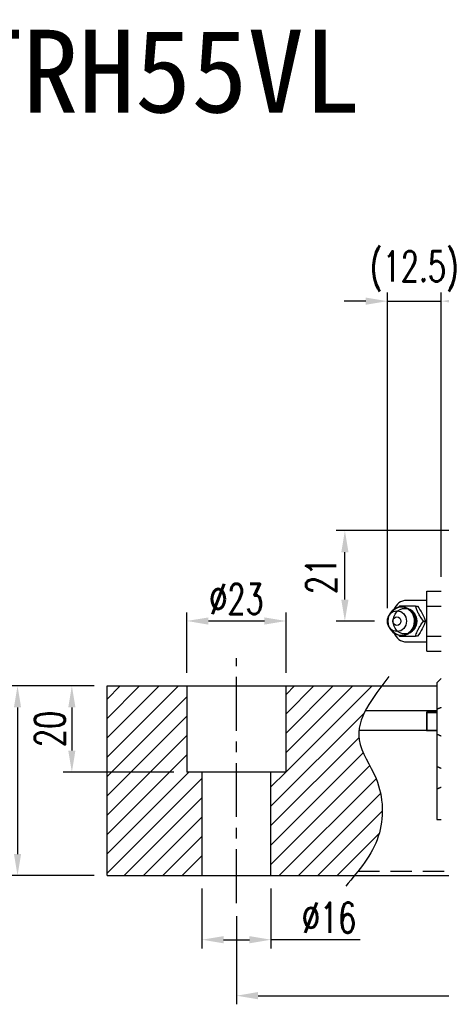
# Model space of a CAD drawing. Header units: millimetres. Extents: x 16 to 609, y 171 to 399.
# Tile 2 of 52: x 219 to 317, y 171 to 399. Entities that reach past the tile are written whole.
import ezdxf
from ezdxf.enums import TextEntityAlignment as Align

# ---------------------------------------------------------------- set-up
doc = ezdxf.new("R2010")
doc.units = ezdxf.units.MM
doc.header["$LTSCALE"] = 10
doc.linetypes.add('CENTER', pattern=[2, 1.25, -0.25, 0.25, -0.25])
doc.linetypes.add('DASHED', pattern=[0.75, 0.5, -0.25])
for name, color, linetype in [('2', 7, 'Continuous'), ('CHA', 7, 'Continuous'), ('CL', 1, 'CENTER'), ('DIM', 4, 'Continuous')]:
    doc.layers.add(name, color=color, linetype=linetype)
doc.styles.add('DIM-7', font='SIMPLEX.shx', dxfattribs={"width": 0.7, "bigfont": 'chineset.shx'})
doc.styles.add('T', font='kaiu.ttf')
doc.dimstyles.new('CNS', dxfattribs={"dimtxt": 3.5, "dimasz": 2.5, "dimexe": 1, "dimexo": 1.5, "dimgap": 0.09, "dimtad": 0, "dimdsep": 46, "dimtxsty": 'DIM-7', "dimcen": 0.09, "dimclrd": 1, "dimclre": 1, "dimclrt": 4, "dimadec": 0, "dimazin": 0, "dimtfac": 1, "dimtix": 1, "dimtmove": 2, "dimatfit": 3, "dimfxl": 1, "dimtvp": 0.971429, "dimtolj": 1, "dimarcsym": 0})

# ---------------------------------------------------------------- blocks, each defined once
blk = doc.blocks.new('*D41')
at = {"layer": 'DEFPOINTS', "color": 0}
for p in [(269.44, 194.51), (389.44, 194.51), (389.44, 173.06)]:
    blk.add_point(p, dxfattribs=at)
at = {"layer": 'DIM', "color": 7, "lineweight": -2}
for p, q in [((269.44, 191.51), (269.44, 171.06)), ((389.44, 191.51), (389.44, 171.06)), ((274.44, 173.06), (384.44, 173.06))]:
    blk.add_line(p, q, dxfattribs=at)
at = {"layer": 'DIM', "color": 7}
for points in [[(274.44, 173.9), (274.44, 172.23), (269.44, 173.06)], [(384.44, 173.9), (384.44, 172.23), (389.44, 173.06)]]:
    blk.add_solid(points, dxfattribs=at)
at = {"layer": 'DIM', "color": 7, "insert": (329.44, 178.16), "char_height": 7, "attachment_point": 5, "style": 'DIM-7'}
blk.add_mtext('\\A1;120', dxfattribs=at)
blk = doc.blocks.new('*D42')
at = {"layer": 'DEFPOINTS', "color": 0}
for p in [(239.44, 244.92), (231.28, 224.92), (257.94, 224.92)]:
    blk.add_point(p, dxfattribs=at)
at = {"layer": 'DIM', "color": 7, "lineweight": -2}
for p, q in [((236.44, 244.92), (229.28, 244.92)), ((231.28, 239.92), (231.28, 229.92)), ((254.94, 224.92), (229.28, 224.92))]:
    blk.add_line(p, q, dxfattribs=at)
at = {"layer": 'DIM', "color": 7}
for points in [[(230.45, 239.92), (232.11, 239.92), (231.28, 244.92)], [(230.45, 229.92), (232.11, 229.92), (231.28, 224.92)]]:
    blk.add_solid(points, dxfattribs=at)
at = {"layer": 'DIM', "color": 7, "insert": (226.18, 234.92), "char_height": 7, "attachment_point": 5, "rotation": 90, "style": 'DIM-7'}
blk.add_mtext('\\A1;20', dxfattribs=at)
blk = doc.blocks.new('*D43')
at = {"layer": 'DEFPOINTS', "color": 0}
for p in [(239.44, 244.92), (218.68, 200.92), (239.44, 200.92)]:
    blk.add_point(p, dxfattribs=at)
at = {"layer": 'DIM', "color": 7, "lineweight": -2}
for p, q in [((236.44, 244.92), (216.68, 244.92)), ((218.68, 239.92), (218.68, 205.92)), ((236.44, 200.92), (216.68, 200.92))]:
    blk.add_line(p, q, dxfattribs=at)
at = {"layer": 'DIM', "color": 7}
for points in [[(217.85, 239.92), (219.51, 239.92), (218.68, 244.92)], [(217.85, 205.92), (219.51, 205.92), (218.68, 200.92)]]:
    blk.add_solid(points, dxfattribs=at)
at = {"layer": 'DIM', "color": 7, "insert": (213.58, 222.92), "char_height": 7, "attachment_point": 5, "rotation": 90, "style": 'DIM-7'}
blk.add_mtext('\\A1;44', dxfattribs=at)
blk = doc.blocks.new('*D44')
at = {"layer": 'DEFPOINTS', "color": 0}
for p in [(280.94, 259.96), (257.94, 244.92), (280.94, 244.92)]:
    blk.add_point(p, dxfattribs=at)
at = {"layer": 'DIM', "color": 7, "lineweight": -2}
for p, q in [((257.94, 247.92), (257.94, 261.96)), ((280.94, 247.92), (280.94, 261.96)), ((262.94, 259.96), (275.94, 259.96))]:
    blk.add_line(p, q, dxfattribs=at)
at = {"layer": 'DIM', "color": 7}
for points in [[(262.94, 260.79), (262.94, 259.12), (257.94, 259.96)], [(275.94, 260.79), (275.94, 259.12), (280.94, 259.96)]]:
    blk.add_solid(points, dxfattribs=at)
at = {"layer": 'DIM', "color": 7, "insert": (269.44, 265.06), "char_height": 7, "attachment_point": 5, "style": 'DIM-7'}
blk.add_mtext('\\A1;%%c23', dxfattribs=at)
blk = doc.blocks.new('*D45')
at = {"layer": 'DEFPOINTS', "color": 0}
for p in [(261.44, 200.92), (277.44, 200.92), (277.44, 186.04)]:
    blk.add_point(p, dxfattribs=at)
at = {"layer": 'DIM', "color": 7, "lineweight": -2}
for p, q in [((261.44, 197.92), (261.44, 184.04)), ((277.44, 197.92), (277.44, 184.04)), ((266.44, 186.04), (272.44, 186.04)), ((298.12, 186.04), (277.44, 186.04))]:
    blk.add_line(p, q, dxfattribs=at)
at = {"layer": 'DIM', "color": 7}
for points in [[(266.44, 186.87), (266.44, 185.21), (261.44, 186.04)], [(272.44, 186.87), (272.44, 185.21), (277.44, 186.04)]]:
    blk.add_solid(points, dxfattribs=at)
at = {"layer": 'DIM', "color": 7, "insert": (290.92, 191.14), "char_height": 7, "attachment_point": 5, "style": 'DIM-7'}
blk.add_mtext('\\A1;%%c16', dxfattribs=at)
blk = doc.blocks.new('*D73')
at = {"layer": 'DEFPOINTS', "color": 0}
for p in [(316.94, 334.13), (316.94, 267.22), (304.44, 259.92)]:
    blk.add_point(p, dxfattribs=at)
at = {"layer": 'DIM', "color": 7, "lineweight": -2}
for p, q in [((304.44, 262.92), (304.44, 336.13)), ((316.94, 270.22), (316.94, 336.13)), ((299.44, 334.13), (294.44, 334.13)), ((304.44, 334.13), (316.94, 334.13)), ((321.94, 334.13), (326.94, 334.13))]:
    blk.add_line(p, q, dxfattribs=at)
at = {"layer": 'DIM', "color": 7}
for points in [[(299.44, 334.96), (299.44, 333.3), (304.44, 334.13)], [(321.94, 334.96), (321.94, 333.3), (316.94, 334.13)]]:
    blk.add_solid(points, dxfattribs=at)
at = {"layer": 'DIM', "color": 7, "insert": (310.69, 341.06), "char_height": 7, "attachment_point": 5, "style": 'DIM-7'}
blk.add_mtext('\\A1;(12.5)', dxfattribs=at)
blk = doc.blocks.new('*D74')
at = {"layer": 'DEFPOINTS', "color": 0}
for p in [(294.58, 280.92), (344.44, 280.92), (304.44, 259.92)]:
    blk.add_point(p, dxfattribs=at)
at = {"layer": 'DIM', "color": 7, "lineweight": -2}
for p, q in [((341.44, 280.92), (292.58, 280.92)), ((294.58, 264.92), (294.58, 275.92)), ((301.44, 259.92), (292.58, 259.92))]:
    blk.add_line(p, q, dxfattribs=at)
at = {"layer": 'DIM', "color": 7}
for points in [[(293.75, 275.92), (295.42, 275.92), (294.58, 280.92)], [(293.75, 264.92), (295.42, 264.92), (294.58, 259.92)]]:
    blk.add_solid(points, dxfattribs=at)
at = {"layer": 'DIM', "color": 7, "insert": (289.08, 270.42), "char_height": 7, "attachment_point": 5, "rotation": 90, "style": 'DIM-7'}
blk.add_mtext('\\A1;21', dxfattribs=at)

msp = doc.modelspace()

# ---------------------------------------------------------------- hatches: boundary and pattern name
at = {"layer": 'DIM'}
h = msp.add_hatch(dxfattribs=at)
h.set_pattern_fill('ANSI31', color=0, style=0)
h.set_pattern_definition([(45, (-38.469, -341.387), (-2.245064, 2.245064), [])])
h.paths.add_polyline_path([(257.939, 244.921), (239.439, 244.921), (239.439, 200.921), (261.439, 200.921), (261.439, 224.921), (257.939, 224.921)])
edge = h.paths.add_edge_path()
edge.add_line((277.439, 200.921), (296.833, 200.921))
edge.add_spline(control_points=[(296.833, 200.921), (299.142, 203.753), (303.843, 210.339), (303.45, 222.623), (295.297, 233.554), (299.929, 240.716), (303.136, 244.921)], knot_values=[2.3719972, 2.3719972, 2.3719972, 2.3719972, 13.0733629, 26.449734, 36.2555502, 50.1300895, 50.1300895, 50.1300895, 50.1300895], degree=3, periodic=0)
edge.add_line((303.136, 244.921), (280.939, 244.921))
edge.add_line((280.939, 244.921), (280.939, 224.921))
edge.add_line((280.939, 224.921), (277.439, 224.921))
edge.add_line((277.439, 224.921), (277.439, 200.921))

# ---------------------------------------------------------------- linework, layer by layer
at = {"layer": '2', "color": 0, "linetype": 'Continuous'}
for p, q in [((313.589, 266.85), (316.939, 266.85)), ((313.589, 263.386), (313.589, 266.85)), ((313.589, 264.721), (308.856, 264.721)), ((313.589, 256.457), (313.589, 263.386)), ((313.589, 263.386), (316.939, 263.386)), ((305.236, 261.88), (304.872, 261.346)), ((304.872, 258.497), (305.236, 257.962)), ((313.589, 252.993), (313.589, 256.457)), ((313.589, 256.457), (316.939, 256.457)), ((308.856, 255.121), (313.589, 255.121)), ((313.589, 252.993), (316.939, 252.993)), ((315.939, 245.621), (316.939, 246.621)), ((239.439, 244.921), (315.939, 244.921)), ((239.439, 200.921), (239.439, 244.921)), ((257.939, 244.921), (257.939, 224.921)), ((280.939, 224.921), (280.939, 244.921)), ((315.939, 245.621), (315.939, 239.536)), ((299.347, 239.213), (315.939, 239.213)), ((315.939, 238.784), (313.483, 238.784)), ((313.483, 238.784), (313.606, 238.662)), ((313.483, 238.784), (313.483, 234.551)), ((313.606, 238.662), (313.606, 234.673)), ((315.939, 238.662), (313.606, 238.662)), ((315.939, 239.536), (315.939, 233.706)), ((297.833, 234.629), (313.483, 234.629)), ((313.483, 234.551), (313.606, 234.673)), ((313.483, 234.551), (315.939, 234.551)), ((313.606, 234.673), (315.939, 234.673)), ((315.939, 233.706), (315.939, 226.206)), ((315.939, 226.206), (315.939, 221.034)), ((280.939, 224.921), (257.939, 224.921)), ((261.439, 224.921), (261.439, 200.921)), ((277.439, 200.921), (277.439, 224.921)), ((315.939, 221.034), (315.939, 213.921)), ((315.939, 213.921), (316.939, 213.921)), ((239.439, 200.921), (609.439, 200.921))]:
    msp.add_line(p, q, dxfattribs=at)
at = {"layer": '2', "color": 0, "linetype": 'DASHED'}
for p, q in [((257.939, 244.921), (257.939, 224.921)), ((280.939, 224.921), (280.939, 244.921)), ((280.939, 224.921), (257.939, 224.921)), ((261.439, 224.921), (261.439, 200.921)), ((277.439, 200.921), (277.439, 224.921))]:
    msp.add_line(p, q, dxfattribs=at)
at = {"layer": '2', "color": 0, "linetype": 'Continuous'}
for centre, start, end in [((308.856, 261.721), 89.99998, 161.42204), ((308.856, 258.121), 198.57796, 270.00002)]:
    msp.add_arc(centre, 3, start, end, dxfattribs=at)
for centre, major_axis in [((307.689, 259.921), (0, -3.3)), ((308.504, 259.921), (0, -2.962)), ((306.656, 259.921), (0, -2.4)), ((306.656, 259.921), (0, -1))]:
    msp.add_ellipse(centre, major_axis=major_axis, ratio=0.9238797, dxfattribs=at)
for centre, major_axis, start_param, end_param in [((307.689, 259.921), (0, -3.3), 1.5707964, 4.0768055), ((308.504, 259.921), (0, -2.962), 1.5707964, 2.6988246), ((307.689, 259.921), (0, -3.3), 0, 1.5707962), ((308.504, 259.921), (0, -2.962), 0.4234277, 1.5707964), ((307.689, 259.921), (0, -3.3), 5.3478744, 6.2831853)]:
    msp.add_ellipse(centre, major_axis=major_axis, ratio=0.9238797, start_param=start_param, end_param=end_param, dxfattribs=at)
for points, degree in [([(307.246, 263.421), (307.158, 263.307), (307.07, 263.191), (306.982, 263.074)], 3), ([(310.98, 263.421), (311.394, 263.421)], 1), ([(312.847, 259.921), (313.261, 259.921)], 1), ([(307.002, 256.743), (307.083, 256.635), (307.164, 256.528), (307.246, 256.422)], 3), ([(307.711, 256.643), (307.768, 256.639), (307.825, 256.638), (307.882, 256.638)], 3), ([(311.394, 256.421), (310.98, 256.421)], 1), ([(315.939, 239.536), (316.938, 239.95)], 1), ([(315.939, 233.706), (316.939, 233.292)], 1), ([(315.939, 226.206), (316.938, 225.792)], 1), ([(315.939, 221.034), (316.939, 221.449)], 1)]:
    msp.add_open_spline(points, degree=degree, dxfattribs=at)
for points, knots in [([(310.98, 263.421), (310.261, 263.421), (309.493, 263.421), (308.185, 263.421), (307.699, 263.421), (307.246, 263.421)], [0, 0, 0, 0, 0.5, 0.5, 1, 1, 1, 1]), ([(310.989, 259.921), (310.988, 260.172), (310.933, 260.669), (310.676, 261.396), (310.248, 262.054), (309.673, 262.598), (308.988, 262.987), (308.308, 263.192), (307.871, 263.211), (307.688, 263.203)], [0, 0, 0, 0, 0.1424122, 0.2912277, 0.4421098, 0.5939693, 0.7455107, 0.8956214, 1, 1, 1, 1]), ([(312.847, 259.922), (312.581, 260.267), (312.314, 260.622), (311.897, 261.251), (311.736, 261.519), (311.467, 262.047), (311.356, 262.309), (311.152, 262.856), (311.064, 263.141), (310.98, 263.421)], [0, 0, 0, 0, 0.316279, 0.316279, 0.5305075, 0.5305075, 0.7443494, 0.7443494, 1, 1, 1, 1]), ([(311.394, 263.421), (311.807, 262.874), (312.205, 262.289), (312.858, 261.067), (313.089, 260.472), (313.261, 259.922)], [0, 0, 0, 0, 0.5, 0.5, 1, 1, 1, 1]), ([(308.03, 256.644), (308.077, 256.647), (308.373, 256.674), (308.904, 256.826), (309.565, 257.172), (310.126, 257.656), (310.566, 258.25), (310.865, 258.928), (310.976, 259.502), (310.989, 259.835), (310.989, 259.921)], [0, 0, 0, 0, 0.0297339, 0.1848987, 0.3380427, 0.4898314, 0.6411412, 0.7929758, 0.9463445, 1, 1, 1, 1]), ([(310.98, 256.422), (311.083, 256.767), (311.194, 257.122), (311.448, 257.751), (311.574, 258.019), (311.868, 258.547), (312.036, 258.809), (312.416, 259.356), (312.631, 259.641), (312.847, 259.921)], [0, 0, 0, 0, 0.316279, 0.316279, 0.5305075, 0.5305075, 0.7443494, 0.7443494, 1, 1, 1, 1]), ([(313.261, 259.921), (313.09, 259.374), (312.864, 258.789), (312.213, 257.567), (311.809, 256.972), (311.394, 256.422)], [0, 0, 0, 0, 0.5, 0.5, 1, 1, 1, 1]), ([(307.246, 256.421), (307.706, 256.421), (308.199, 256.421), (309.548, 256.421), (310.271, 256.421), (310.98, 256.421)], [0, 0, 0, 0, 0.5, 0.5, 1, 1, 1, 1])]:
    msp.add_open_spline(points, degree=3, knots=knots, dxfattribs=at)
at = {"layer": '2', "color": 0, "linetype": 'DASHED'}
msp.add_open_spline([(297.634, 201.922), (609.439, 201.922)], degree=1, dxfattribs=at)
at = {"layer": 'CL', "color": 0}
msp.add_line((269.439, 194.509), (269.439, 251.334), dxfattribs=at)
at = {"layer": 'DIM', "color": 0}
msp.add_open_spline([(304.81, 247.079), (300.955, 242.153), (294.775, 234.254), (303.45, 222.623), (303.879, 209.221), (297.856, 202.102), (294.8, 198.489)], degree=3, knots=[0, 0, 0, 0, 16.2465365, 26.0523527, 39.4287239, 53.2135918, 53.2135918, 53.2135918, 53.2135918], dxfattribs=at)

# ---------------------------------------------------------------- texts
at = {"layer": 'CHA', "style": 'T'}
msp.add_text('TRH55VL', height=19.2, dxfattribs=at).set_placement((252.441, 387.323), align=Align.MIDDLE)

# ---------------------------------------------------------------- dimensions: what is measured, and where the dimension line sits
at = {"layer": 'DIM', "color": 0}
for base, p1, p2, text, picture, middle in [((316.939, 334.131), (304.439, 259.921), (316.939, 267.221), '(<>)', '*D73', (310.689, 341.064)), ((280.939, 259.957), (257.939, 244.921), (280.939, 244.921), '%%c<>', '*D44', (269.439, 265.057))]:
    dim = msp.add_linear_dim(base=base, p1=p1, p2=p2, text=text, dimstyle='CNS', override={"dimscale": 2, "dimgap": 0.8, "dimtad": 1, "dimclrd": 7, "dimclre": 7, "dimclrt": 7, "dimadec": 2, "dimazin": 2, "dimtmove": 1}, dxfattribs=at)
    dim.commit()
    dim.dimension.update_dxf_attribs({"geometry": picture, "text_midpoint": middle})
for base, p1, p2, override, picture, middle in [((294.582, 280.921), (304.439, 259.921), (344.439, 280.921), {"dimscale": 2, "dimgap": 1, "dimtad": 1, "dimclrd": 7, "dimclre": 7, "dimclrt": 7, "dimadec": 2, "dimazin": 2, "dimtix": 0, "dimtmove": 0}, '*D74', (289.082, 270.421)), ((218.679, 200.921), (239.439, 244.921), (239.439, 200.921), {"dimscale": 2, "dimgap": 0.8, "dimtad": 1, "dimclrd": 7, "dimclre": 7, "dimclrt": 7, "dimadec": 2, "dimazin": 2, "dimtmove": 1}, '*D43', (213.579, 222.921)), ((231.278, 224.921), (239.439, 244.921), (257.939, 224.921), {"dimscale": 2, "dimgap": 0.8, "dimtad": 1, "dimclrd": 7, "dimclre": 7, "dimclrt": 7, "dimadec": 2, "dimazin": 2, "dimtmove": 1}, '*D42', (226.178, 234.921))]:
    dim = msp.add_linear_dim(base=base, p1=p1, p2=p2, angle=90, dimstyle='CNS', override=override, dxfattribs=at)
    dim.commit()
    dim.dimension.update_dxf_attribs({"geometry": picture, "text_midpoint": middle})
dim = msp.add_linear_dim(base=(277.439, 186.039), p1=(261.439, 200.921), p2=(277.439, 200.921), text='%%c<>', dimstyle='CNS', override={"dimscale": 2, "dimgap": 0.8, "dimtad": 1, "dimclrd": 7, "dimclre": 7, "dimclrt": 7, "dimadec": 2, "dimazin": 2, "dimtmove": 1}, dxfattribs=at)
dim.commit()
dim.dimension.update_dxf_attribs({"geometry": '*D45', "text_midpoint": (290.921, 186.756), "dimtype": 160})
dim = msp.add_linear_dim(base=(389.439, 173.063), p1=(269.439, 194.509), p2=(389.439, 194.509), dimstyle='CNS', override={"dimscale": 2, "dimgap": 0.8, "dimtad": 1, "dimclrd": 7, "dimclre": 7, "dimclrt": 7, "dimadec": 2, "dimazin": 2, "dimtmove": 1}, dxfattribs=at)
dim.commit()
dim.dimension.update_dxf_attribs({"geometry": '*D41', "text_midpoint": (329.439, 178.163)})

doc.saveas('drawing.dxf')
